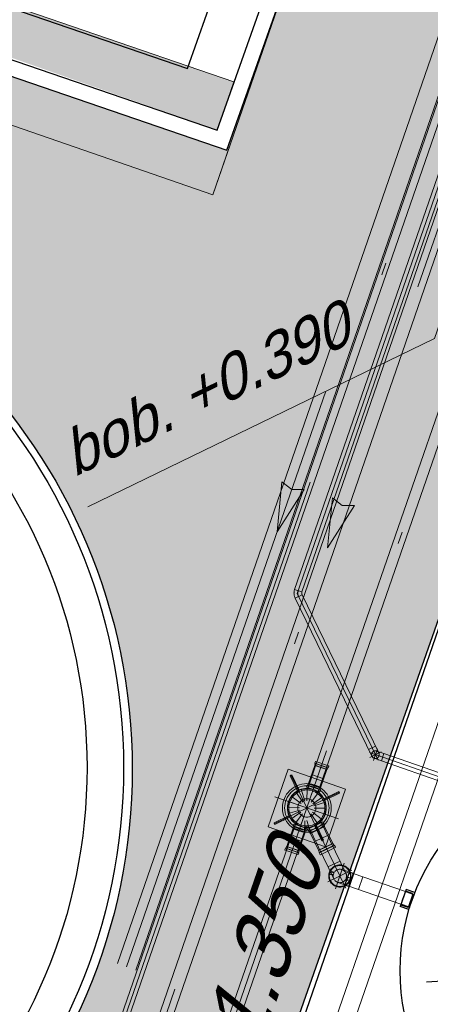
# Model space of a CAD drawing. Header units: metres. Extents: x 128615 to 129083, y 455669 to 456034.
# Tile 49 of 158: x 128814.5 to 128817.87, y 455804.62 to 455812.7. Entities that reach past the tile are written whole.
import ezdxf

# ---------------------------------------------------------------- set-up
doc = ezdxf.new("R2010")
doc.units = ezdxf.units.M
doc.linetypes.add('RI-AWZI_LUCHTLEIDING', pattern=[10.4, 5, -1.8, 0, -1.8, 0, -1.8])
doc.linetypes.add('RI-AWZI_SLIBLEIDING', pattern=[11, 5, -3, 0, -3])
for name, color, linetype in [('B-ME-RI-PUT-G', 7, 'Continuous'), ('B-XX-GR-GRAS-G', 90, 'Continuous'), ('B-XX-GR-KRUIDEN-G', 98, 'Continuous'), ('B-XX-OG-BEBOUWING-G', 1, 'Continuous'), ('B-XX-VH-KANTVERHARDING-G', 60, 'Continuous'), ('B-XX-VH-MOLGOOT-V', 60, 'Continuous')]:
    doc.layers.add(name, color=color, linetype=linetype)
for name, color, linetype, lineweight in [('B-WE-OG-HOOGTELIJN-G', 7, 'Continuous', 18), ('B-XX-RI-AWZI_LUCHTLEIDING-G', 7, 'RI-AWZI_LUCHTLEIDING', 18), ('B-XX-RI-AWZI_SLIBLEIDING-G', 40, 'RI-AWZI_SLIBLEIDING', 18), ('B-XX-RI-AWZI_SLIBLEIDING-T25_HDSR', 7, 'Continuous', 35), ('B-XX-VH-BESTRATING-V', 1, 'Continuous', 18), ('X-XX-AL-T25', 7, 'Continuous', 25)]:
    doc.layers.add(name, color=color, linetype=linetype, lineweight=lineweight)
doc.styles.add('ISO', font='Iso.shx', dxfattribs={"height": 50})
doc.styles.add('TAUW-ISOCP', font='tcb_isocp.shx')
doc.styles.add('tcb_isocp', font='tcb_isocp.shx')
pattern_1 = [(340.90658, (128738.9979, 455858.1423), (0.8077809, 0.392352), [0.3175, -0.9525]), (70.90658, (128739.096, 455857.94034), (-0.392352, 0.8077809), [0.3175, -0.9525])]

# ---------------------------------------------------------------- blocks, each defined once
blk = doc.blocks.new('zustrmr')
at = {"color": 0}
blk.add_line((1, 0.24), (0, 0), dxfattribs=at)
for p, q in [((0.92, 0), (1, 0.24)), ((0, 0), (1, -0.24)), ((1, -0.24), (0.92, 0))]:
    blk.add_line(p, q)
for points in [[(0, 0), (1, 0.24), (0.92, 0)], [(0, 0), (1, -0.24), (0.92, 0)]]:
    blk.add_solid(points, dxfattribs=at)

msp = doc.modelspace()

# ---------------------------------------------------------------- hatches: boundary and pattern name
at = {"layer": 'B-XX-GR-GRAS-G'}
h = msp.add_hatch(dxfattribs=at)
h.set_pattern_fill('CROSS', color=256, scale=0.1, angle=-116.56329, style=0)
h.set_pattern_definition(pattern_1)
h.paths.add_polyline_path([(128845.8675, 455784.6486), (128847.5685, 455784.0598), (128847.7648, 455784.6268), (128846.0638, 455785.2156)])
h.paths.add_polyline_path([(128967.1056, 455860.4144), (128969.421, 455866.8918), (128880.9007, 455904.4097), (128810.0578, 455927.1028), (128808.0816, 455921.3937), (128811.586, 455919.9882), (128842.944, 455909.6013), (128874.3253, 455899.2846), (128897.3942, 455890.0888), (128932.2499, 455875.2516), (128958.9785, 455863.8749)])
edge = h.paths.add_edge_path()
edge.add_line((128984.0843, 455804.1851), (128953.5144, 455822.3927))
edge.add_line((128953.5144, 455822.3927), (128931.0818, 455759.6371))
edge.add_line((128931.0818, 455759.6371), (128923.6913, 455762.2049))
edge.add_line((128923.6913, 455762.2049), (128914.027, 455765.5502))
edge.add_line((128914.027, 455765.5502), (128897.8456, 455770.6508))
edge.add_line((128897.8456, 455770.6508), (128884.7246, 455774.2574))
edge.add_line((128884.7246, 455774.2574), (128872.5483, 455777.8538))
edge.add_line((128872.5483, 455777.8538), (128866.0796, 455781.0476))
edge.add_line((128866.0796, 455781.0476), (128866.0213, 455781.0678))
edge.add_line((128866.0213, 455781.0678), (128863.5642, 455773.7248))
edge.add_line((128863.5642, 455773.7248), (128871.5286, 455771.3054))
edge.add_line((128871.5286, 455771.3054), (128871.6723, 455771.4107))
edge.add_arc((128873.3846, 455770.3693), 2.0041, 78.24945, 148.69514, ccw=False)
edge.add_line((128873.7928, 455772.3314), (128875.0822, 455772.0165))
edge.add_line((128875.0822, 455772.0165), (128927.2956, 455757.613))
edge.add_line((128927.2956, 455757.613), (128956.8956, 455749.1706))
edge.add_line((128956.8956, 455749.1706), (128984.0843, 455804.1851))
h = msp.add_hatch(dxfattribs=at)
h.set_pattern_fill('CROSS', color=256, scale=0.1, angle=-116.56329, style=0)
h.set_pattern_definition(pattern_1)
h.paths.add_polyline_path([(128776.65, 455806.6591), (128776.258, 455806.1407), (128775.6439, 455806.3533), (128775.6563, 455807.003), (128776.2781, 455807.192)], flags=16)
h.paths.add_polyline_path([(128775.8471, 455806.4985), (128776.244, 455806.3611), (128776.4206, 455806.8714), (128776.0237, 455807.0088)], flags=0)
h.paths.add_polyline_path([(128823.7268, 455791.2125), (128825.4278, 455790.6237), (128825.6241, 455791.1907), (128823.9231, 455791.7795)], flags=16)
h.paths.add_polyline_path([(128847.1121, 455784.2178), (128847.5685, 455784.0598), (128847.5305, 455784.22), (128847.3774, 455784.2428)], flags=16)
edge = h.paths.add_edge_path()
edge.add_line((128756.5752, 455815.2639), (128754.6964, 455809.7047))
edge.add_line((128754.6964, 455809.7047), (128774.7797, 455801.9906))
edge.add_line((128774.7797, 455801.9906), (128793.6903, 455795.4447))
edge.add_line((128793.6903, 455795.4447), (128824.7323, 455785.9985))
edge.add_line((128824.7323, 455785.9985), (128849.5897, 455778.8366))
edge.add_arc((128849.036, 455776.9147), 2, 38.44325, 73.92714, ccw=False)
edge.add_line((128850.6025, 455778.1582), (128851.6525, 455777.4549))
edge.add_line((128851.6525, 455777.4549), (128858.7864, 455775.3307))
edge.add_line((128858.7864, 455775.3307), (128861.402, 455782.8799))
edge.add_line((128861.402, 455782.8799), (128860.9951, 455783.0209))
edge.add_line((128860.9951, 455783.0209), (128860.7366, 455782.8648))
edge.add_arc((128855.7647, 455783.3168), 4.9924, -192.7718, -5.19414, ccw=False)
edge.add_line((128850.8958, 455784.4204), (128849.4305, 455784.879))
edge.add_line((128849.4305, 455784.879), (128801.8332, 455798.9899))
edge.add_line((128801.8332, 455798.9899), (128772.2414, 455809.5352))
edge.add_line((128772.2414, 455809.5352), (128758.9951, 455814.2662))
edge.add_line((128758.9951, 455814.2662), (128756.5752, 455815.2639))
h = msp.add_hatch(dxfattribs=at)
h.set_pattern_fill('DOTS', color=256, scale=0.1, angle=-116.56329, style=0)
h.set_pattern_definition([(340.90658, (128738.99792, 455858.14229), (0.12693691, 0.1240523), [0, -0.15875])])
edge = h.paths.add_edge_path()
edge.add_line((128864.8801, 455793.7492), (128863.7475, 455790.3285))
edge.add_line((128863.7475, 455790.3285), (128863.0902, 455788.3432))
edge.add_line((128863.0902, 455788.3432), (128856.9453, 455790.4703))
edge.add_line((128856.9453, 455790.4703), (128857.0761, 455790.8483))
edge.add_line((128857.0761, 455790.8483), (128855.9421, 455791.2408))
edge.add_line((128855.9421, 455791.2408), (128855.8113, 455790.8628))
edge.add_line((128855.8113, 455790.8628), (128855.7168, 455790.8955))
edge.add_line((128855.7168, 455790.8955), (128855.5205, 455790.3285))
edge.add_line((128855.5205, 455790.3285), (128855.615, 455790.2958))
edge.add_line((128855.615, 455790.2958), (128855.4842, 455789.9178))
edge.add_line((128855.4842, 455789.9178), (128856.6182, 455789.5253))
edge.add_line((128856.6182, 455789.5253), (128856.749, 455789.9033))
edge.add_line((128856.749, 455789.9033), (128862.9016, 455787.7735))
edge.add_line((128862.9016, 455787.7735), (128861.2939, 455782.9174))
edge.add_line((128861.2939, 455782.9174), (128860.9951, 455783.0209))
edge.add_line((128860.9951, 455783.0209), (128860.1674, 455782.9854))
edge.add_line((128860.1674, 455782.9854), (128854.9965, 455784.6038))
edge.add_line((128854.9965, 455784.6038), (128849.8343, 455786.2196))
edge.add_line((128849.8343, 455786.2196), (128837.805, 455789.7858))
edge.add_line((128837.805, 455789.7858), (128831.924, 455791.5293))
edge.add_line((128831.924, 455791.5293), (128826.069, 455793.2651))
edge.add_line((128826.069, 455793.2651), (128814.1605, 455796.7955))
edge.add_line((128814.1605, 455796.7955), (128802.5396, 455800.2407))
edge.add_line((128802.5396, 455800.2407), (128798.7131, 455801.588))
edge.add_line((128798.7131, 455801.588), (128795.4417, 455802.7545))
edge.add_line((128795.4417, 455802.7545), (128796.105, 455804.6878))
edge.add_line((128796.105, 455804.6878), (128821.0751, 455796.2293))
edge.add_line((128821.0751, 455796.2293), (128823.5662, 455803.3469))
edge.add_line((128823.5662, 455803.3469), (128828.4802, 455801.5813))
edge.add_arc((128844.4592, 455806.0338), 16.5877, 195.57037, 198.141)
edge.add_line((128828.696, 455800.8691), (128825.562, 455799.3711))
edge.add_line((128825.562, 455799.3711), (128827.5692, 455795.2662))
edge.add_line((128827.5692, 455795.2662), (128830.704, 455796.763))
edge.add_arc((128844.4592, 455806.0338), 16.5877, 213.97958, 367.19175)
edge.add_line((128860.9165, 455808.1105), (128860.9146, 455808.1249))
edge.add_line((128860.9146, 455808.1249), (128863.6185, 455808.7004))
edge.add_line((128863.6185, 455808.7004), (128863.2317, 455810.5177))
edge.add_line((128863.2317, 455810.5177), (128864.1826, 455810.7201))
edge.add_line((128864.1826, 455810.7201), (128870.0508, 455808.6888))
edge.add_line((128870.0508, 455808.6888), (128868.8787, 455805.3543))
edge.add_line((128868.8787, 455805.3543), (128866.2012, 455797.7395))
edge.add_line((128866.2012, 455797.7395), (128865.0687, 455794.3188))
edge.add_line((128865.0687, 455794.3188), (128858.2686, 455796.6727))
edge.add_line((128858.2686, 455796.6727), (128858.0723, 455796.1057))
edge.add_line((128858.0723, 455796.1057), (128864.8801, 455793.7492))
at = {"layer": 'B-XX-GR-KRUIDEN-G'}
h = msp.add_hatch(dxfattribs=at)
h.set_pattern_fill('SWAMP', color=256, scale=0.2, angle=-116.56329, style=0)
h.set_pattern_definition([(340.9066, (128738.998, 455858.1423), (3.83935, 3.326516), [0.635, -4.445]), (70.9066, (128739.298, 455858.0384), (-0.96118, 4.98823), [0.3175, -8.48132]), (70.9066, (128739.373, 455858.0125), (-0.96118, 4.98823), [0.254, -8.54482]), (70.9066, (128739.223, 455858.0644), (-0.96118, 4.98823), [0.254, -8.54482]), (40.9066, (128739.448, 455857.9865), (-0.96117, 4.98823), [0.2032, -4.8768]), (100.9066, (128739.148, 455858.0904), (-4.80052, 1.66172), [0.2032, -4.8768])])
edge = h.paths.add_edge_path()
edge.add_line((128948.4118, 455833.458), (128948.6455, 455826.0783))
edge.add_line((128948.6455, 455826.0783), (128943.9096, 455812.3967))
edge.add_line((128943.9096, 455812.3967), (128941.3889, 455813.2785))
edge.add_line((128941.3889, 455813.2785), (128942.134, 455815.431))
edge.add_arc((128932.7453, 455818.8885), 10.0051, -20.21683, 71.17534)
edge.add_line((128935.9736, 455828.3584), (128892.186, 455843.5793))
edge.add_arc((128893.6953, 455847.9211), 4.5966, -157.04284, -109.16785, ccw=False)
edge.add_arc((128894.4308, 455848.2326), 5.3954, 162.51127, 202.95716, ccw=False)
edge.add_line((128889.2848, 455849.8541), (128901.8558, 455885.6736))
edge.add_line((128901.8558, 455885.6736), (128887.2243, 455890.7226))
edge.add_line((128887.2243, 455890.7226), (128887.1818, 455890.5997))
edge.add_line((128887.1818, 455890.5997), (128874.5146, 455895.1036))
edge.add_line((128874.5146, 455895.1036), (128873.5284, 455892.2545))
edge.add_arc((128867.2807, 455871.9955), 21.2004, 72.86074, 176.43586)
edge.add_line((128846.1213, 455873.3135), (128835.0104, 455877.1888))
edge.add_arc((128817.5916, 455889.2204), 21.1701, -34.63405, -24.22744)
edge.add_line((128836.8972, 455880.5331), (128837.0847, 455880.5151))
edge.add_line((128837.0847, 455880.5151), (128838.2442, 455883.7951))
edge.add_line((128838.2442, 455883.7951), (128838.0851, 455883.911))
edge.add_arc((128817.5916, 455889.2204), 21.1701, -14.52468, 21.05836)
edge.add_line((128837.3479, 455896.8273), (128838.4438, 455897.4513))
edge.add_line((128838.4438, 455897.4513), (128836.9197, 455900.5194))
edge.add_line((128836.9197, 455900.5194), (128835.8291, 455899.9707))
edge.add_arc((128817.5916, 455889.2204), 21.1701, 30.51774, 65.77256)
edge.add_line((128826.279, 455908.526), (128826.2969, 455908.7136))
edge.add_line((128826.2969, 455908.7136), (128823.017, 455909.8731))
edge.add_line((128823.017, 455909.8731), (128822.901, 455909.714))
edge.add_arc((128817.5916, 455889.2204), 21.1701, 75.47532, 155.58736)
edge.add_line((128798.3142, 455897.9702), (128798.1176, 455897.9799))
edge.add_line((128798.1176, 455897.9799), (128797.7212, 455896.8585))
edge.add_line((128797.7212, 455896.8585), (128793.8072, 455898.2134))
edge.add_arc((128775.6532, 455909.0573), 21.1462, -30.85117, -24.45064)
edge.add_line((128794.9029, 455900.3047), (128795.4902, 455900.2458))
edge.add_line((128795.4902, 455900.2458), (128796.7021, 455903.7468))
edge.add_line((128796.7021, 455903.7468), (128796.1976, 455904.0487))
edge.add_arc((128775.6532, 455909.0573), 21.1462, -13.70125, 21.18853)
edge.add_line((128795.3698, 455916.7004), (128797.9082, 455917.9559))
edge.add_line((128797.9082, 455917.9559), (128796.4067, 455921.1223))
edge.add_line((128796.4067, 455921.1223), (128793.8363, 455919.8526))
edge.add_arc((128775.6532, 455909.0573), 21.1462, 30.6974, 65.54936)
edge.add_line((128784.4058, 455928.3071), (128784.4647, 455928.8944))
edge.add_line((128784.4647, 455928.8944), (128780.9637, 455930.1062))
edge.add_line((128780.9637, 455930.1062), (128780.6618, 455929.6018))
edge.add_arc((128775.6532, 455909.0573), 21.1462, 76.29875, 155.50955)
edge.add_line((128756.4095, 455917.8233), (128755.8262, 455917.898))
edge.add_line((128755.8262, 455917.898), (128754.6142, 455914.3971))
edge.add_line((128754.6142, 455914.3971), (128755.1122, 455914.0803))
edge.add_arc((128775.6532, 455909.0573), 21.1462, 166.25894, 191.70438)
edge.add_line((128754.9467, 455904.7676), (128751.1986, 455903.6585))
edge.add_line((128751.1986, 455903.6585), (128751.1174, 455903.9197))
edge.add_line((128751.1174, 455903.9197), (128741.497, 455907.2999))
edge.add_line((128741.497, 455907.2999), (128757.0495, 455938.299))
edge.add_line((128757.0495, 455938.299), (128795.9633, 455925.5685))
edge.add_line((128795.9633, 455925.5685), (128808.0816, 455921.3937))
edge.add_line((128808.0816, 455921.3937), (128811.586, 455919.9882))
edge.add_line((128811.586, 455919.9882), (128842.944, 455909.6013))
edge.add_line((128842.944, 455909.6013), (128874.3253, 455899.2846))
edge.add_line((128874.3253, 455899.2846), (128897.3942, 455890.0888))
edge.add_line((128897.3942, 455890.0888), (128932.2499, 455875.2516))
edge.add_line((128932.2499, 455875.2516), (128958.9785, 455863.8749))
edge.add_line((128958.9785, 455863.8749), (128948.4118, 455833.458))
h.paths.add_polyline_path([(128845.6941, 455904.4571), (128848.0856, 455905.5477), (128849.231, 455903.2377), (128848.6445, 455901.5319), (128846.8292, 455902.1678)], flags=16)
at = {"layer": 'B-XX-VH-BESTRATING-V'}
h = msp.add_hatch(dxfattribs=at)
h.set_pattern_fill('AR-B88', color=256, scale=0.002, angle=-116.56329, style=0)
h.set_pattern_definition([(340.9066, (128738.99792, 455858.1423), (0.1329372, 0.3840425), []), (70.90658, (128738.99792, 455858.14229), (-0.059084, 0.45051113), [0.4064, -0.4064])])
h.paths.add_polyline_path([(128820.7173, 455815.6835), (128824.9658, 455814.2302), (128819.3896, 455798.1728), (128815.0829, 455799.6843)], flags=16)
edge = h.paths.add_edge_path(flags=16)
edge.add_arc((128810.6754, 455806.5471), 4.7437, -116.56329, 243.43671)
h.paths.add_polyline_path([(128805.3382, 455806.8026), (128804.8477, 455805.385), (128803.4752, 455805.8599), (128803.475, 455805.86), (128803.9657, 455807.2775)], flags=16)
h.paths.add_polyline_path([(128829.6281, 455827.0353), (128829.6545, 455827.1115), (128829.4838, 455827.0498), (128829.5133, 455826.9543)], flags=16)
edge = h.paths.add_edge_path()
edge.add_line((128809.8504, 455813.8025), (128800.1385, 455817.2712))
edge.add_arc((128798.3882, 455810.8733), 6.633, 74.70027, 165.9301)
edge.add_line((128791.9543, 455812.4858), (128790.2128, 455807.4792))
edge.add_line((128790.2128, 455807.4792), (128791.4785, 455807.0457))
edge.add_line((128791.4785, 455807.0457), (128793.2996, 455812.3626))
edge.add_arc((128798.3922, 455810.9896), 5.2744, 63.43671, 164.91149, ccw=False)
edge.add_arc((128798.3922, 455810.9896), 5.2744, -109.09342, 63.43671, ccw=False)
edge.add_line((128796.6669, 455806.0053), (128796.2381, 455804.7665))
edge.add_line((128796.2381, 455804.7665), (128804.7182, 455801.8856))
edge.add_line((128804.7182, 455801.8856), (128821.0135, 455796.3558))
edge.add_line((128821.0135, 455796.3558), (128823.5051, 455803.4751))
edge.add_line((128823.5051, 455803.4751), (128828.4478, 455801.6992))
edge.add_arc((128844.4592, 455806.0338), 16.5877, 190.41953, 195.14807, ccw=False)
edge.add_line((128828.145, 455803.0339), (128827.7174, 455803.1948))
edge.add_line((128827.7174, 455803.1948), (128823.9076, 455804.6289))
edge.add_line((128823.9076, 455804.6289), (128827.286, 455814.2396))
edge.add_line((128827.286, 455814.2396), (128831.5835, 455826.7804))
edge.add_line((128831.5835, 455826.7804), (128829.1375, 455827.6279))
edge.add_line((128829.1375, 455827.6279), (128825.2971, 455816.4828))
edge.add_line((128825.2971, 455816.4828), (128823.7006, 455817.0306))
edge.add_line((128823.7006, 455817.0306), (128823.7592, 455817.2171))
edge.add_line((128823.7592, 455817.2171), (128818.817, 455818.9464))
edge.add_line((128818.817, 455818.9464), (128817.899, 455816.4377))
edge.add_line((128817.899, 455816.4377), (128816.1965, 455811.6261))
edge.add_line((128816.1965, 455811.6261), (128809.8504, 455813.8025))
h = msp.add_hatch(dxfattribs=at)
h.set_pattern_fill('BRICK', color=256, scale=0.033071, angle=-116.50973)
h.set_pattern_definition([(340.9066, (128778.6405, 455851.38783), (0.06869295, 0.1984471), []), (70.9066, (128778.6405, 455851.38783), (-0.3968943, 0.137386), [0.21, -0.21]), (70.9066, (128778.83894, 455851.31914), (-0.3968943, 0.137386), [-0.21, 0.21])])
edge = h.paths.add_edge_path()
edge.add_line((128790.1003, 455807.5518), (128791.8296, 455812.523))
edge.add_arc((128798.3882, 455810.8733), 6.763, 74.65819, 165.88071, ccw=False)
edge.add_line((128800.1776, 455817.3952), (128816.1169, 455811.7908))
edge.add_line((128816.1169, 455811.7908), (128816.2543, 455812.1877))
edge.add_line((128816.2543, 455812.1877), (128800.2759, 455817.6681))
edge.add_arc((128798.2047, 455811.0135), 6.9694, 72.71184, 166.33136)
edge.add_line((128791.4327, 455812.6604), (128789.8408, 455808.0861))
edge.add_line((128789.8408, 455808.0861), (128758.8001, 455819.3159))
edge.add_arc((128758.2951, 455818.1757), 1.247, 66.10923, 161.38543)
edge.add_line((128757.1133, 455818.5738), (128756.3074, 455816.1891))
edge.add_line((128756.3074, 455816.1891), (128756.7043, 455816.0517))
edge.add_line((128756.7043, 455816.0517), (128757.5102, 455818.4364))
edge.add_arc((128758.2973, 455818.1741), 0.8297, 63.87227, 161.56974, ccw=False)
edge.add_line((128758.6627, 455818.919), (128790.1003, 455807.5518))

# ---------------------------------------------------------------- linework, layer by layer
at = {"layer": 'B-ME-RI-PUT-G'}
for p, q in [((128820.702, 455815.7005), (128815.1411, 455799.6357)), ((128817.668, 455805.5595), (128817.619, 455805.4178)), ((128817.6613, 455805.5407), (128817.6388, 455805.4756)), ((128817.6629, 455805.5454), (128817.6613, 455805.5407)), ((128817.7227, 455805.5194), (128817.6613, 455805.5407)), ((128817.7331, 455805.5158), (128817.6615, 455805.5406)), ((128817.7207, 455805.5254), (128817.6629, 455805.5454)), ((128817.7402, 455805.5345), (128817.668, 455805.5595)), ((128817.7227, 455805.5194), (128817.6867, 455805.4155)), ((128817.724, 455805.5169), (128817.6893, 455805.4167)), ((128817.6905, 455805.4142), (128817.7265, 455805.5181)), ((128817.724, 455805.5169), (128817.7227, 455805.5194)), ((128817.7265, 455805.5181), (128817.724, 455805.5169)), ((128817.7331, 455805.5158), (128817.7265, 455805.5181)), ((128817.6388, 455805.4756), (128817.6237, 455805.432)), ((128817.6237, 455805.432), (128817.6814, 455805.412)), ((128817.6253, 455805.4367), (128817.6867, 455805.4155)), ((128817.6971, 455805.4119), (128817.6255, 455805.4367)), ((128817.6912, 455805.3928), (128817.619, 455805.4178)), ((128817.6867, 455805.4155), (128817.6893, 455805.4167)), ((128817.6893, 455805.4167), (128817.6905, 455805.4142)), ((128817.6905, 455805.4142), (128817.6971, 455805.4119)), ((128817.8354, 455804.8009), (128818.0515, 455804.8137))]:
    msp.add_line(p, q, dxfattribs=at)
msp.add_circle((128819.3681, 455804.8922), 1.75, dxfattribs=at)
at = {"layer": 'B-XX-OG-BEBOUWING-G'}
msp.add_lwpolyline([(128824.9658, 455814.2302), (128820.7173, 455815.6835), (128815.0829, 455799.6843), (128819.3896, 455798.1728), (128824.9658, 455814.2302)], dxfattribs=at)
for centre, radius in [((128810.6754, 455806.5471), 4.7437), ((128810.6477, 455806.5588), 4.7), ((128810.6477, 455806.5588), 4.4)]:
    msp.add_circle(centre, radius, dxfattribs=at)
at = {"layer": 'B-XX-RI-AWZI_LUCHTLEIDING-G', "linetype": 'Continuous'}
for p, q in [((128815.2223, 455804.2126), (128819.9438, 455817.8526)), ((128815.2818, 455804.192), (128820.0034, 455817.832)), ((128816.7524, 455808.0216), (128820.1366, 455817.7981)), ((128816.812, 455808.001), (128820.1952, 455817.7749)), ((128820.8564, 455815.3825), (128815.4591, 455799.7902)), ((128820.9491, 455815.1916), (128815.6499, 455799.8829))]:
    msp.add_line(p, q, dxfattribs=at)
at = {"layer": 'B-XX-RI-AWZI_LUCHTLEIDING-G'}
for p, q in [((128815.2435, 455804.1776), (128819.9759, 455817.849)), ((128816.7737, 455807.9866), (128820.1672, 455817.7901)), ((128815.3791, 455801.9709), (128819.8223, 455814.8066)), ((128816.8561, 455806.3753), (128818.1707, 455810.1729)), ((128816.9412, 455806.3459), (128818.2557, 455810.1434)), ((128816.812, 455808.001), (128816.7524, 455808.0216)), ((128816.7567, 455807.9494), (128816.8134, 455807.9769)), ((128816.7567, 455807.9494), (128817.3873, 455806.6513)), ((128817.4381, 455806.6188), (128816.7737, 455807.9866)), ((128816.8134, 455807.9769), (128817.4439, 455806.6788)), ((128817.4164, 455806.7355), (128817.3597, 455806.708)), ((128817.3669, 455806.6819), (128818.0104, 455806.4592)), ((128817.4619, 455806.6876), (128817.3693, 455806.6426)), ((128817.3988, 455806.6164), (128817.4324, 455806.7137)), ((128817.4259, 455806.6948), (128817.4854, 455806.6742)), ((128817.4854, 455806.6742), (128817.4648, 455806.6147)), ((128817.4854, 455806.6742), (128818.0048, 455806.4944)), ((128816.936, 455806.6062), (128816.8624, 455806.3935)), ((128816.9178, 455806.5772), (128816.866, 455806.4276)), ((128816.9215, 455806.5927), (128816.9169, 455806.5792)), ((128816.9169, 455806.5792), (128816.9178, 455806.5772)), ((128817.0195, 455806.5437), (128816.9169, 455806.5792)), ((128817.0175, 455806.5427), (128816.9178, 455806.5772)), ((128816.9237, 455806.6088), (128816.919, 455806.5953)), ((128816.919, 455806.5953), (128816.92, 455806.5933)), ((128817.0277, 455806.5577), (128816.919, 455806.5953)), ((128817.0257, 455806.5567), (128816.92, 455806.5933)), ((128816.9237, 455806.6088), (128816.9257, 455806.6097)), ((128817.0314, 455806.5732), (128816.9257, 455806.6097)), ((128817.0211, 455806.5767), (128816.9475, 455806.3641)), ((128817.0324, 455806.5711), (128817.0277, 455806.5577)), ((128817.0314, 455806.5732), (128817.0324, 455806.5711)), ((128817.4053, 455806.6353), (128817.4648, 455806.6147)), ((128817.4648, 455806.6147), (128817.9842, 455806.4349)), ((128816.777, 455806.3658), (128816.7158, 455806.4918)), ((128817.172, 455805.5697), (128816.7203, 455806.4996)), ((128816.7905, 455806.3724), (128816.7293, 455806.4984)), ((128816.8992, 455806.4999), (128816.9843, 455806.4704)), ((128817.0175, 455806.5427), (128816.9657, 455806.3931)), ((128817.0195, 455806.5437), (128817.0175, 455806.5427)), ((128817.0242, 455806.5572), (128817.0195, 455806.5437)), ((128817.0277, 455806.5577), (128817.0257, 455806.5567)), ((128816.8558, 455806.4126), (128816.8512, 455806.3991)), ((128816.8512, 455806.3991), (128816.8521, 455806.3971)), ((128816.8558, 455806.4126), (128816.8578, 455806.4136)), ((128816.9645, 455806.375), (128816.8558, 455806.4126)), ((128816.9635, 455806.377), (128816.8578, 455806.4136)), ((128816.864, 455806.4266), (128816.8593, 455806.4131)), ((128816.864, 455806.4266), (128816.866, 455806.4276)), ((128816.9667, 455806.391), (128816.864, 455806.4266)), ((128816.9657, 455806.3931), (128816.866, 455806.4276)), ((128817.1217, 455806.3581), (128816.5834, 455806.0967)), ((128816.589, 455806.3186), (128817.1133, 455806.1372)), ((128816.8055, 455806.2633), (128816.725, 455806.3241)), ((128816.8188, 455806.2761), (128816.7611, 455806.3588)), ((128816.8355, 455806.2842), (128816.8061, 455806.3807)), ((128816.9578, 455806.3605), (128816.8521, 455806.3971)), ((128816.8538, 455806.2867), (128816.8557, 455806.3876)), ((128816.872, 455806.2835), (128816.905, 455806.3788)), ((128816.872, 455806.2835), (128816.905, 455806.3788)), ((128816.8883, 455806.2748), (128816.9491, 455806.3553)), ((128816.9011, 455806.2614), (128816.9838, 455806.3192)), ((128816.9598, 455806.3615), (128816.9578, 455806.3605)), ((128816.9645, 455806.375), (128816.9598, 455806.3615)), ((128816.9667, 455806.391), (128816.962, 455806.3775)), ((128816.9645, 455806.375), (128816.9635, 455806.377)), ((128816.9667, 455806.391), (128816.9657, 455806.3931)), ((128816.9909, 455806.303), (128817.115, 455806.3632)), ((128816.9975, 455806.2895), (128817.1216, 455806.3498)), ((128816.7968, 455806.247), (128816.7014, 455806.28)), ((128816.9092, 455806.2448), (128817.0057, 455806.2742)), ((128816.7076, 455806.1654), (128816.5835, 455806.1051)), ((128816.7936, 455806.2288), (128816.6927, 455806.2307)), ((128816.7961, 455806.2104), (128816.6995, 455806.1811)), ((128816.8042, 455806.1938), (128816.7214, 455806.1361)), ((128816.817, 455806.1805), (128816.7561, 455806.1)), ((128816.8333, 455806.1718), (128816.8003, 455806.0764)), ((128816.8333, 455806.1718), (128816.8003, 455806.0764)), ((128816.8864, 455806.1792), (128816.9442, 455806.0964)), ((128816.8998, 455806.192), (128816.9803, 455806.1311)), ((128816.9085, 455806.2083), (128817.0038, 455806.1753)), ((128816.9117, 455806.2265), (128817.0126, 455806.2246)), ((128815.5295, 455802.5427), (128816.7641, 455806.1094)), ((128815.6145, 455802.5133), (128816.8491, 455806.08)), ((128816.7142, 455806.1519), (128816.5901, 455806.0916)), ((128816.6842, 455805.8785), (128816.7578, 455806.0912)), ((128816.7386, 455806.0642), (128816.7432, 455806.0777)), ((128816.7408, 455806.0803), (128816.7454, 455806.0937)), ((128816.7408, 455806.0803), (128816.7417, 455806.0782)), ((128816.8494, 455806.0426), (128816.7408, 455806.0803)), ((128816.8474, 455806.0417), (128816.7417, 455806.0782)), ((128816.7454, 455806.0937), (128816.7475, 455806.0947)), ((128816.8531, 455806.0581), (128816.7475, 455806.0947)), ((128816.8351, 455806.1213), (128816.8332, 455806.0204)), ((128816.8535, 455806.1239), (128816.8828, 455806.0273)), ((128816.8612, 455806.0538), (128816.9837, 455806.1132)), ((128817.0743, 455805.6451), (128816.8629, 455806.0803)), ((128816.8679, 455806.0355), (128816.9939, 455806.0967)), ((128816.8705, 455806.0347), (128816.993, 455806.0941)), ((128816.8798, 455806.0199), (128816.9988, 455806.0777)), ((128816.9146, 455806.0825), (128816.9758, 455805.9565)), ((128816.9281, 455806.089), (128816.9893, 455805.963)), ((128817.1732, 455805.6931), (128816.9619, 455806.1282)), ((128816.9863, 455806.1123), (128816.9837, 455806.1132)), ((128816.9939, 455806.0967), (128816.9863, 455806.1123)), ((128816.9988, 455806.0777), (128816.9912, 455806.0933)), ((128816.9939, 455806.0967), (128816.993, 455806.0941)), ((128816.9988, 455806.0777), (128816.9979, 455806.0751)), ((128816.6878, 455805.9125), (128816.7396, 455806.0622)), ((128816.7386, 455806.0642), (128816.7396, 455806.0622)), ((128816.8413, 455806.0287), (128816.7386, 455806.0642)), ((128816.8392, 455806.0277), (128816.7396, 455806.0622)), ((128816.7692, 455805.8491), (128816.8428, 455806.0617)), ((128816.7874, 455805.878), (128816.8392, 455806.0277)), ((128816.8413, 455806.0287), (128816.8392, 455806.0277)), ((128816.8413, 455806.0287), (128816.8459, 455806.0422)), ((128816.8494, 455806.0426), (128816.8474, 455806.0417)), ((128816.8494, 455806.0426), (128816.8541, 455806.0561)), ((128816.8541, 455806.0561), (128816.8531, 455806.0581)), ((128816.8603, 455806.0512), (128816.8612, 455806.0538)), ((128816.8679, 455806.0355), (128816.8603, 455806.0512)), ((128816.8679, 455806.0355), (128816.8705, 455806.0347)), ((128816.8798, 455806.0199), (128816.8723, 455806.0355)), ((128816.8798, 455806.0199), (128816.8824, 455806.019)), ((128816.8824, 455806.019), (128816.9979, 455806.0751)), ((128816.9497, 455805.8805), (128816.8824, 455806.019)), ((128816.9243, 455805.9538), (128817.0233, 455806.0018)), ((128817.0652, 455805.9366), (128816.9979, 455806.0751)), ((128816.721, 455805.9848), (128816.806, 455805.9554)), ((128816.9488, 455805.878), (128817.0678, 455805.9357)), ((128816.9497, 455805.8805), (128817.0652, 455805.9366)), ((128816.9537, 455805.8589), (128817.0797, 455805.9201)), ((128816.9546, 455805.8615), (128817.0771, 455805.921)), ((128817.0678, 455805.9357), (128817.0652, 455805.9366)), ((128817.0753, 455805.9201), (128817.0678, 455805.9357)), ((128817.0797, 455805.9201), (128817.0771, 455805.921)), ((128817.0873, 455805.9044), (128817.0797, 455805.9201)), ((128816.6729, 455805.8841), (128816.6775, 455805.8976)), ((128816.6729, 455805.8841), (128816.6739, 455805.8821)), ((128816.7795, 455805.8455), (128816.6739, 455805.8821)), ((128816.6775, 455805.8976), (128816.6796, 455805.8986)), ((128816.7862, 455805.86), (128816.6775, 455805.8976)), ((128816.7852, 455805.862), (128816.6796, 455805.8986)), ((128816.6811, 455805.8981), (128816.6857, 455805.9116)), ((128816.6857, 455805.9116), (128816.6878, 455805.9125)), ((128816.7884, 455805.876), (128816.6857, 455805.9116)), ((128816.7874, 455805.878), (128816.6878, 455805.9125)), ((128816.7795, 455805.8455), (128816.7816, 455805.8465)), ((128816.7816, 455805.8465), (128816.7862, 455805.86)), ((128816.7837, 455805.8625), (128816.7884, 455805.876)), ((128816.7862, 455805.86), (128816.7852, 455805.862)), ((128816.7884, 455805.876), (128816.7874, 455805.878)), ((128816.9488, 455805.878), (128816.9497, 455805.8805)), ((128816.9564, 455805.8623), (128816.9488, 455805.878)), ((128816.9537, 455805.8589), (128816.9546, 455805.8615)), ((128816.9613, 455805.8433), (128816.9537, 455805.8589)), ((128816.9639, 455805.8424), (128816.9613, 455805.8433)), ((128816.9639, 455805.8424), (128817.0864, 455805.9019)), ((128817.0873, 455805.9044), (128817.0864, 455805.9019)), ((128817.1252, 455805.7921), (128817.0262, 455805.744)), ((128817.1599, 455805.7735), (128817.0876, 455805.5647)), ((128817.2231, 455805.7174), (128817.0244, 455805.6208)), ((128817.0641, 455805.6755), (128817.0499, 455805.6804)), ((128817.0515, 455805.6851), (128817.0657, 455805.6802)), ((128817.0712, 455805.6963), (128817.0571, 455805.7012)), ((128817.0587, 455805.7059), (128817.0729, 455805.701)), ((128817.2325, 455805.6896), (128817.1417, 455805.7211)), ((128817.1954, 455805.5824), (128817.2337, 455805.6929)), ((128817.2088, 455805.7016), (128817.2337, 455805.6929)), ((128817.2325, 455805.6896), (128817.6615, 455805.5412)), ((128817.1966, 455805.5857), (128817.1058, 455805.6171)), ((128817.1705, 455805.591), (128817.1954, 455805.5824)), ((128817.1888, 455805.6323), (128817.1746, 455805.6372)), ((128817.1763, 455805.6419), (128817.1905, 455805.637)), ((128817.196, 455805.6531), (128817.1818, 455805.658)), ((128817.1835, 455805.6627), (128817.1976, 455805.6578)), ((128817.2759, 455805.5582), (128817.3118, 455805.6622)), ((128817.1966, 455805.5857), (128817.6255, 455805.4372))]:
    msp.add_line(p, q, dxfattribs=at)
msp.add_lwpolyline([(128817.0071, 455805.9096), (128817.1707, 455806.3821), (128816.6982, 455806.5457), (128816.5346, 455806.0732)], close=True, dxfattribs=at)
for centre, radius in [((128816.8526, 455806.2276), 0.2), ((128816.8526, 455806.2276), 0.1825), ((128816.8526, 455806.2276), 0.16), ((128816.8526, 455806.2276), 0.1575), ((128816.8526, 455806.2276), 0.1575), ((128816.8526, 455806.2276), 0.1477), ((128816.8526, 455806.2276), 0.075), ((128817.1237, 455805.6691), 0.091), ((128817.1237, 455805.6691), 0.0865), ((128817.1237, 455805.6691), 0.055)]:
    msp.add_circle(centre, radius, dxfattribs=at)
for centre, radius, start, end in [((128816.8417, 455807.9907), 0.0945, 160.90658, 205.90658), ((128816.8417, 455807.9907), 0.063, 160.90658, 205.90658), ((128816.8417, 455807.9907), 0.0315, 160.90658, 205.90658), ((128817.4156, 455806.6651), 0.0315, 70.90658, 250.90658), ((128817.4156, 455806.6651), 0.0315, 250.90658, 70.90658), ((128816.8526, 455806.2276), 0.2975, 114.49277, 117.38194), ((128816.8509, 455806.2264), 0.2975, 24.49277, 27.38195), ((128816.8544, 455806.2281), 0.2975, 204.43122, 207.32039), ((128816.8528, 455806.2273), 0.2975, 294.43122, 297.32039), ((128817.152, 455805.7508), 0.0045, 339.41606, 162.3971), ((128817.042, 455805.6974), 0.0045, 69.41606, 252.3971), ((128817.0507, 455805.6827), 0.0025, 70.90658, 250.90658), ((128817.0579, 455805.7035), 0.0025, 70.90658, 250.90658), ((128817.0649, 455805.6778), 0.0025, 250.90658, 70.90658), ((128817.0721, 455805.6986), 0.0025, 250.90658, 70.90658), ((128817.086, 455805.7469), 0.0045, 24.41606, 207.3971), ((128817.2016, 455805.7069), 0.0045, 294.41606, 117.3971), ((128817.0459, 455805.6313), 0.0045, 114.41606, 297.3971), ((128817.1615, 455805.5913), 0.0045, 204.41606, 27.3971), ((128817.1755, 455805.6396), 0.0025, 70.90658, 250.90658), ((128817.1827, 455805.6603), 0.0025, 70.90658, 250.90658), ((128817.1896, 455805.6347), 0.0025, 250.90658, 70.90658), ((128817.1968, 455805.6554), 0.0025, 250.90658, 70.90658), ((128817.2055, 455805.6408), 0.0045, 249.41606, 72.3971), ((128817.0955, 455805.5873), 0.0045, 159.41606, 342.3971)]:
    msp.add_arc(centre, radius, start, end, dxfattribs=at)
at = {"layer": 'B-XX-RI-AWZI_SLIBLEIDING-G', "flags": 128}
msp.add_lwpolyline([(128815.0552, 455808.6999), (128817.8996, 455810.0817), (128820.2265, 455816.8061), (128827.6239, 455814.2458), (128832.7092, 455828.9367), (128834.9487, 455830.0181), (128836.693, 455835.0728)], dxfattribs=at)
at = {"layer": 'B-XX-RI-AWZI_SLIBLEIDING-G', "linetype": 'Continuous'}
for points in [[(128820.1087, 455797.4826), (128814.3549, 455799.4737, -0.414214), (128814.0829, 455800.0334), (128818.4077, 455812.531, 0.19931), (128818.3924, 455812.7836), (128813.2472, 455823.333, 0.198667), (128813.0583, 455823.5003), (128806.3888, 455825.8039, -0.414006), (128806.1165, 455826.3631), (128806.6422, 455827.8887)], [(128820.1447, 455797.5866), (128814.3908, 455799.5777, -0.414214), (128814.1869, 455799.9974), (128818.5117, 455812.4951, 0.19931), (128818.4913, 455812.8318), (128813.3461, 455823.3813, 0.198667), (128813.0942, 455823.6043), (128806.4247, 455825.9079, -0.414006), (128806.2205, 455826.3273), (128806.7462, 455827.8529)], [(128815.2972, 455804.9497), (128818.2918, 455813.6027, 0.199073), (128818.2698, 455813.9697), (128814.6637, 455821.3812, -0.198912), (128814.6343, 455821.8701), (128815.6841, 455824.9097)], [(128815.4484, 455804.8973), (128818.443, 455813.5503, 0.199073), (128818.4137, 455814.0397), (128814.8076, 455821.4512, -0.198912), (128814.7855, 455821.8179), (128815.8353, 455824.8575)]]:
    msp.add_lwpolyline(points, format="xyb", dxfattribs=at)
at = {"layer": 'B-XX-RI-AWZI_SLIBLEIDING-G'}
for points in [[(128820.0711, 455797.5538), (128814.3729, 455799.5257, -0.414214), (128814.1349, 455800.0154), (128818.4597, 455812.513, 0.19931), (128818.4419, 455812.8077), (128813.2966, 455823.3572, 0.198667), (128813.0763, 455823.5523), (128806.4068, 455825.8559, -0.414006), (128806.1685, 455826.3452), (128806.6942, 455827.8708)], [(128815.3728, 455804.9235), (128818.3674, 455813.5765, 0.199073), (128818.3418, 455814.0047), (128814.7356, 455821.4162, -0.198912), (128814.7099, 455821.844), (128815.7597, 455824.8836)]]:
    msp.add_lwpolyline(points, format="xyb", dxfattribs=at)
at = {"layer": 'B-XX-VH-BESTRATING-V'}
msp.add_lwpolyline([(128802.8462, 455821.6169), (128817.8647, 455816.4117), (128816.0815, 455811.2601)], dxfattribs=at)
for points in [[(128791.4327, 455812.6604), (128789.8408, 455808.0861), (128758.8001, 455819.3159, 0.44145), (128757.1133, 455818.5738), (128756.3074, 455816.1891), (128757.1133, 455818.5738, -0.44145), (128758.8001, 455819.3159), (128789.8408, 455808.0861), (128791.4327, 455812.6604, -0.43284), (128800.2759, 455817.6681), (128816.2543, 455812.1877), (128816.1169, 455811.7908), (128800.1385, 455817.2712, 0.433917), (128791.8296, 455812.523), (128790.1003, 455807.5518), (128758.6627, 455818.919, 0.454133), (128757.5102, 455818.4364), (128756.7043, 455816.0517), (128756.3074, 455816.1891)], [(128816.2189, 455811.657), (128816.0815, 455811.2601), (128800.3976, 455816.6891, 0.414214), (128792.4839, 455812.8453), (128790.7042, 455807.7037), (128758.9893, 455818.6819, 0.414214), (128757.0812, 455817.7551), (128756.0626, 455814.8123)]]:
    msp.add_lwpolyline(points, format="xyb", dxfattribs=at)
at = {"layer": 'B-XX-VH-KANTVERHARDING-G'}
for points in [[(128766.8641, 455815.8153), (128775.0488, 455812.8559), (128790.1799, 455807.3848), (128791.9543, 455812.4858, -0.420514), (128800.1385, 455817.2712), (128809.8504, 455813.8025), (128816.1965, 455811.6261), (128817.899, 455816.4377), (128810.1888, 455819.1085), (128802.9106, 455821.6296)], [(128756.7043, 455816.0517), (128757.5102, 455818.4364, -0.454133), (128758.6627, 455818.919), (128775.093, 455812.9781), (128790.1003, 455807.5518), (128791.8296, 455812.523, -0.420477), (128800.1776, 455817.3952), (128809.8934, 455813.9252), (128816.1169, 455811.7908), (128817.7328, 455816.3577), (128810.1463, 455818.9856), (128802.8634, 455821.5083)]]:
    msp.add_lwpolyline(points, format="xyb", dxfattribs=at)
at = {"layer": 'B-XX-VH-MOLGOOT-V'}
msp.add_lwpolyline([(128756.0737, 455815.4351), (128757.131, 455818.5637, -0.44804), (128758.8172, 455819.2884), (128775.229, 455813.3543), (128789.8556, 455808.0656), (128791.4461, 455812.638, -0.420368), (128800.2981, 455817.7769), (128810.0256, 455814.3027), (128815.8719, 455812.2977), (128817.2214, 455816.1115), (128810.0146, 455818.6079), (128783.1924, 455828.0087), (128783.3255, 455828.3929)], format="xyb", dxfattribs=at)

# ---------------------------------------------------------------- block references
at = {"layer": 'B-XX-RI-AWZI_SLIBLEIDING-G', "xscale": 0.3999999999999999, "yscale": 0.3999999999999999, "zscale": 0.3999999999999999}
for p, rotation in [((128816.6084, 455808.4937), 70.91018488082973), ((128817.0234, 455808.3624), 70.91202409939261)]:
    msp.add_blockref('zustrmr', p, dxfattribs=dict(at, rotation=rotation))

# ---------------------------------------------------------------- texts
at = {"layer": 'B-WE-OG-HOOGTELIJN-G', "style": 'TAUW-ISOCP', "oblique": 20.00024}
msp.add_text('+1.350', height=0.5, rotation=70.90658, dxfattribs=at).set_placement((128816.3334, 455803.8594))
at = {"layer": 'B-XX-RI-AWZI_SLIBLEIDING-T25_HDSR', "style": 'tcb_isocp', "oblique": 20.00024}
msp.add_text('bob. +0.390', height=0.36, rotation=25.91019, dxfattribs=at).set_placement((128814.9414, 455808.9406))
at = {"layer": 'X-XX-AL-T25', "style": 'ISO'}
msp.add_text('Slibindikker', height=0.997539, rotation=341.18728, dxfattribs=at).set_placement((128807.8103, 455806.3984))

doc.saveas('drawing.dxf')
